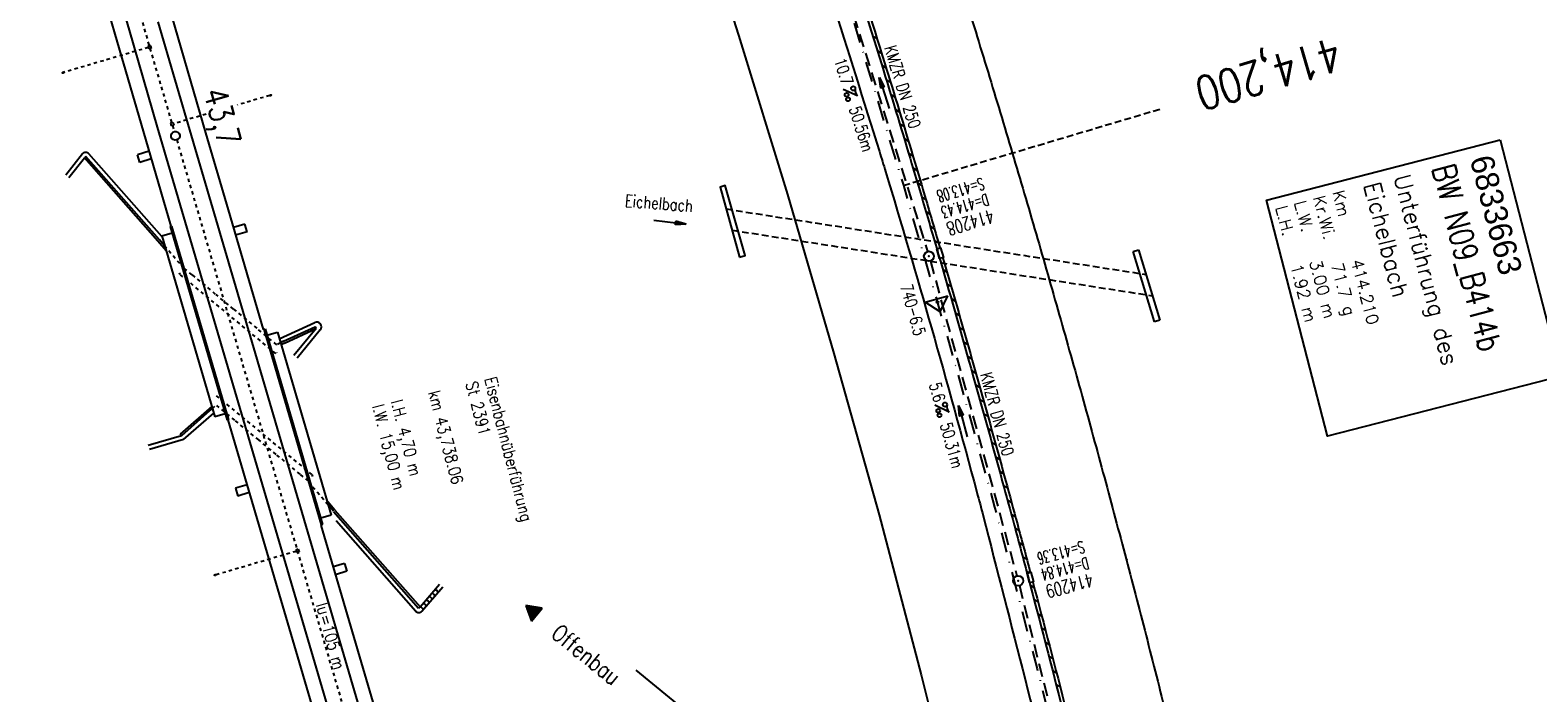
# Model space of a CAD drawing. Extents: x 447426 to 448116, y 440349 to 441552.
# Tile 8 of 21: x 447621 to 447847, y 441086 to 441185. Entities that reach past the tile are written whole.
import ezdxf
from ezdxf.enums import TextEntityAlignment as Align

# ---------------------------------------------------------------- set-up
doc = ezdxf.new("R2010")
doc.units = 0
doc.header["$LTSCALE"] = 2
doc.header["$MEASUREMENT"] = 0
for name, pattern in [('ACAD_ISO03W100', [0.5, 0.25, -0.25]), ('ACAD_ISO10W100W', [0.5, 0.25, -0.25]), ('AUSGEZOGEN', [0]), ('GESTRICH-X2', [1.5, 1, -0.5]), ('GESTRICHELT', [0.75, 0.5, -0.25]), ('STRICHPT-X3', [3, 1.5, -0.75, 0, -0.75])]:
    doc.linetypes.add(name, pattern=pattern)
doc.layers.get('0').update_dxf_attribs({"linetype": 'AUSGEZOGEN'})
for name, color, linetype in [('ACHSE', 250, 'STRICHPT-X3'), ('Bahnachse', 7, 'CONTINUOUS'), ('BAUWOTOP', 250, 'AUSGEZOGEN'), ('BAUWUTOP', 250, 'GESTRICHELT'), ('BW-SCHRIFT', 1, 'AUSGEZOGEN'), ('FBR', 8, 'CONTINUOUS'), ('Gleisachsen', 7, 'CONTINUOUS'), ('HEKTOM', 250, 'GESTRICHELT'), ('Ingenieurbauwerke', 15, 'CONTINUOUS'), ('KANAL', 7, 'GESTRICH-X2'), ('Netzknoten_PKT', 7, 'CONTINUOUS'), ('Netzknoten_PKT-NR', 7, 'CONTINUOUS'), ('Netzknoten_SIGNATUR', 7, 'CONTINUOUS'), ('PFEIL', 7, 'CONTINUOUS'), ('PKT', 7, 'CONTINUOUS'), ('SCHACHTNR', 6, 'CONTINUOUS'), ('SCHLITZRINNE', 8, 'AUSGEZOGEN'), ('SCHRIFT', 7, 'AUSGEZOGEN'), ('SCHSYMBOL', 7, 'AUSGEZOGEN'), ('STRASSE', 8, 'CONTINUOUS'), ('TEXTO', 4, 'CONTINUOUS'), ('TEXTU', 4, 'CONTINUOUS')]:
    doc.layers.add(name, color=color, linetype=linetype)
doc.styles.add('ROMANS', font='romans.shx', dxfattribs={"width": 0.8})
doc.styles.add('UNIR-O', font='unir_o.shx', dxfattribs={"height": 2.5})

# ---------------------------------------------------------------- blocks, each defined once
blk = doc.blocks.new('GST')
at = {"color": 0}
blk.add_circle((0, 0), 0.75, dxfattribs=at)
blk.add_point((0, 0), dxfattribs=at)
blk = doc.blocks.new('PROM')
blk.add_line((1.57, 1.82), (0.02, 0.02))
for centre, radius in [((0.32, 1.51), 0.317), ((0.94, 0.29), 0.283), ((1.64, 0.29), 0.283)]:
    blk.add_circle(centre, radius)
blk.add_arc((0.99, 2.68), 1.03, 239.1414, 303.3549)
blk = doc.blocks.new('PFEIL2')
at = {"color": 0}
for p, q in [((0.88, 0), (-2.4, -0.01)), ((0.88, -0.27), (0.88, 0.28)), ((0.88, 0.28), (2.43, 0.01)), ((0.91, 0.27), (0.88, 0.26)), ((0.97, 0.26), (0.88, 0.25)), ((1.02, 0.25), (0.88, 0.23)), ((1.07, 0.24), (0.88, 0.21)), ((1.13, 0.23), (0.88, 0.19)), ((1.18, 0.22), (0.88, 0.17)), ((1.24, 0.21), (0.88, 0.15)), ((1.29, 0.21), (0.88, 0.14)), ((1.34, 0.2), (0.88, 0.12)), ((1.4, 0.19), (0.88, 0.1)), ((1.45, 0.18), (0.88, 0.08)), ((1.51, 0.17), (0.88, 0.06)), ((1.56, 0.16), (0.88, 0.04)), ((1.61, 0.15), (0.88, 0.02)), ((1.67, 0.14), (0.88, 0.01)), ((1.72, 0.13), (0.88, -0.01)), ((1.78, 0.12), (0.88, -0.03)), ((1.83, 0.11), (0.88, -0.05)), ((1.88, 0.1), (0.88, -0.07)), ((1.94, 0.09), (0.88, -0.09)), ((2.05, 0.08), (0.88, -0.12)), ((1.99, 0.08), (0.88, -0.11)), ((2.1, 0.07), (0.88, -0.14)), ((2.15, 0.06), (0.88, -0.16)), ((2.21, 0.05), (0.88, -0.18)), ((2.26, 0.04), (0.88, -0.2)), ((2.32, 0.03), (0.88, -0.22)), ((2.37, 0.02), (0.88, -0.23)), ((2.42, 0.01), (0.88, -0.25)), ((2.43, 0.01), (0.88, -0.27))]:
    blk.add_line(p, q, dxfattribs=at)
blk = doc.blocks.new('PKT')
at = {"color": 0}
blk.add_circle((0, 0), 0.15, dxfattribs=at)
blk.add_point((0, 0), dxfattribs=at)
blk = doc.blocks.new('Station_Netzknoten')
at = {"layer": 'Netzknoten_SIGNATUR'}
for p, q in [((-1.75, 0.5), (1.75, 0.5)), ((0, -1.5), (-1.75, 0.5)), ((0, -1.5), (1.75, 0.5))]:
    blk.add_line(p, q, dxfattribs=at)
blk.add_point((0, 0), dxfattribs=at)
blk = doc.blocks.new('RPFEIL')
at = {"color": 0}
for p, q in [((0, 0), (-1.25, -2.17)), ((-1.25, -2.17), (1.25, -2.17)), ((-1.15, -2.17), (-1.15, -1.99)), ((-1.05, -2.17), (-1.05, -1.82)), ((-0.95, -2.17), (-0.95, -1.65)), ((-0.85, -2.17), (-0.85, -1.47)), ((-0.75, -2.17), (-0.75, -1.3)), ((-0.65, -2.17), (-0.65, -1.13)), ((-0.55, -2.17), (-0.55, -0.95)), ((-0.45, -2.17), (-0.45, -0.78)), ((-0.35, -2.17), (-0.35, -0.61)), ((-0.25, -2.17), (-0.25, -0.43)), ((-0.15, -2.17), (-0.15, -0.26)), ((-0.05, -2.17), (-0.05, -0.09)), ((1.25, -2.17), (0, 0)), ((0.05, -2.17), (0.05, -0.09)), ((0.15, -2.17), (0.15, -0.26)), ((0.25, -2.17), (0.25, -0.43)), ((0.35, -2.17), (0.35, -0.61)), ((0.45, -2.17), (0.45, -0.78)), ((0.55, -2.17), (0.55, -0.95)), ((0.65, -2.17), (0.65, -1.13)), ((0.75, -2.17), (0.75, -1.3)), ((0.85, -2.17), (0.85, -1.47)), ((0.95, -2.17), (0.95, -1.65)), ((1.05, -2.17), (1.05, -1.82)), ((1.15, -2.17), (1.15, -1.99))]:
    blk.add_line(p, q, dxfattribs=at)

msp = doc.modelspace()

# ---------------------------------------------------------------- linework, layer by layer
at = {"layer": 'ACHSE', "flags": 128}
msp.add_lwpolyline([(447621.03, 441497.86), (447625.4, 441487.94), (447635.48, 441465.06), (447645.55, 441442.18), (447655.63, 441419.3), (447659.75, 441409.94), (447664.31, 441399.59), (447665.71, 441396.42), (447675.6, 441373.46), (447685.21, 441350.38), (447694.53, 441327.18), (447703.57, 441303.87), (447712.31, 441280.45), (447720.76, 441256.92), (447728.91, 441233.29), (447736.78, 441209.56), (447744.35, 441185.73), (447751.62, 441161.82), (447758.59, 441137.81), (447765.27, 441113.72), (447771.64, 441089.54), (447777.71, 441065.29), (447783.48, 441040.97), (447788.96, 441016.57), (447794.12, 440992.11), (447798.98, 440967.59), (447803.54, 440943.01), (447807.79, 440918.37), (447810, 440904.77), (447811.76, 440893.69), (447815.69, 440869), (447819.62, 440844.31), (447827.48, 440794.93), (447839.26, 440720.86), (447854.98, 440622.11), (447861.86, 440578.89), (447866.77, 440548.04), (447886.41, 440424.59), (447891.06, 440395.37)], dxfattribs=at)
at = {"layer": 'Bahnachse', "linetype": 'ACAD_ISO10W100W'}
for p, q in [((447637.27, 441188.09), (447638.75, 441182.95)), ((447638.75, 441182.95), (447638.95, 441182.29)), ((447638.95, 441182.29), (447642.58, 441169.85)), ((447642.95, 441168.6), (447670.73, 441074))]:
    msp.add_line(p, q, dxfattribs=at)
at = {"layer": 'Bahnachse', "linetype": 'Continuous'}
msp.add_ellipse((447642.76, 441169.23), major_axis=(-0.46, 0.46), ratio=1, start_param=2.595086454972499, end_param=8.878271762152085, dxfattribs=at)
at = {"layer": 'BAUWOTOP'}
for p, q in [((447786, 441151.93), (447786.79, 441152.17)), ((447789.16, 441141.41), (447786, 441151.93)), ((447786.79, 441152.17), (447789.96, 441141.65)), ((447789.96, 441141.65), (447789.16, 441141.41))]:
    msp.add_line(p, q, dxfattribs=at)
at = {"layer": 'BAUWOTOP', "flags": 128}
msp.add_lwpolyline([(447727.13, 441151.1), (447727.94, 441151.33), (447724.97, 441161.79), (447724.2, 441161.55), (447727.13, 441151.1)], dxfattribs=at)
at = {"layer": 'BAUWUTOP'}
for p, q in [((447725.11, 441158.29), (447787.89, 441148.5)), ((447726.01, 441155.11), (447788.85, 441145.32))]:
    msp.add_line(p, q, dxfattribs=at)
at = {"layer": 'BW-SCHRIFT'}
msp.add_lwpolyline([(447840.9, 441168.62), (447850, 441133.3), (447815.03, 441124.3), (447805.93, 441159.61)], close=True, dxfattribs=at)
at = {"layer": 'FBR', "flags": 128}
msp.add_lwpolyline([(447723.72, 441242.57, -0.001756), (447731.02, 441220.9, -0.004345), (447733.86, 441212.11, -0.000176), (447748.04, 441166.87, -0.002653), (447748.97, 441163.87, -0.003786), (447755.82, 441140.5, -0.003621), (447762.61, 441115.97, -0.002929), (447763.56, 441112.39, -0.000215), (447776.06, 441063.62, -0.004583), (447778.03, 441055.65, -0.001718), (447783, 441034.3)], format="xyb", dxfattribs=at)
at = {"layer": 'FBR'}
msp.add_lwpolyline([(447719.37, 441208.03), (447726.98, 441184.29), (447734.29, 441160.43), (447741.2, 441136.68), (447747.99, 441112.56), (447754.3, 441088.62), (447759.49, 441067.92)], dxfattribs=at)
for points in [[(447742.06, 441200.03, -0.001593), (447748.38, 441179.84, -0.002312), (447752.62, 441165.9, -0.00116), (447754.55, 441159.4, -0.00096), (447756.85, 441151.55, -0.001951), (447761.74, 441134.45, -0.001979), (447766.42, 441117.56, -0.001008), (447768.19, 441111.06, -0.000825), (447770.32, 441103.1, -0.00267), (447775.5, 441083.13, -0.002924), (447780.03, 441064.85, -0.000747), (447780.12, 441064.5, -0.000021), (447783.07, 441052.11, -0.002667), (447785.21, 441042.93, -0.001737), (447788.36, 441028.8)], [(447760.58, 441190.78, -0.001556), (447764.28, 441178.73, -0.001556), (447767.91, 441166.66, -0.001552), (447771.47, 441154.57, -0.001551), (447774.94, 441142.45, -0.00155), (447778.35, 441130.32, -0.001548), (447781.68, 441118.15, -0.001557), (447784.93, 441105.96, -0.001561), (447788.11, 441093.77, -0.001558), (447791.2, 441081.57, -0.001553), (447794.23, 441069.32, -0.001544), (447797.18, 441057.05, -0.001548), (447800.05, 441044.79, -0.001554), (447802.84, 441032.51, -0.003392), (447804.09, 441026.82, -0.001557)]]:
    msp.add_lwpolyline(points, format="xyb", dxfattribs=at)
at = {"layer": 'Gleisachsen', "linetype": 'Continuous'}
for p, q in [((447633.74, 441192.24), (447635.82, 441185.02)), ((447635.82, 441185.02), (447640.03, 441170.53)), ((447640.14, 441186.27), (447644.35, 441171.79)), ((447644.35, 441171.8), (447648.54, 441157.54)), ((447640.04, 441170.53), (447644.22, 441156.27)), ((447648.54, 441157.54), (447671.56, 441079.18)), ((447644.22, 441156.27), (447667.24, 441077.91))]:
    msp.add_line(p, q, dxfattribs=at)
at = {"layer": 'HEKTOM'}
msp.add_line((447751.62, 441161.81), (447789.97, 441173.22), dxfattribs=at)
at = {"layer": 'Ingenieurbauwerke', "linetype": 'Continuous'}
for p, q in [((447640.19, 441194.04), (447647.27, 441169.68)), ((447631.62, 441191.64), (447633.7, 441184.41)), ((447633.7, 441184.4), (447637.92, 441169.92)), ((447639.03, 441182.73), (447638.65, 441182.62)), ((447638.65, 441182.62), (447638.76, 441182.23)), ((447639.15, 441182.35), (447638.76, 441182.23)), ((447639.03, 441182.73), (447639.15, 441182.35)), ((447645.38, 441176.75), (447645.38, 441176.75)), ((447642.38, 441171.22), (447642, 441171.1)), ((447642, 441171.1), (447642.12, 441170.72)), ((447642.5, 441170.83), (447642.12, 441170.72)), ((447642.38, 441171.22), (447642.5, 441170.83)), ((447637.92, 441169.91), (447642.09, 441155.71)), ((447647.27, 441169.68), (447650.65, 441158.16)), ((447628.87, 441166.52), (447626.35, 441163.32)), ((447640.74, 441154.15), (447629.79, 441166.55)), ((447638.82, 441166.91), (447637.09, 441166.4)), ((447637.43, 441165.24), (447637.09, 441166.4)), ((447629.15, 441165.9), (447626.82, 441162.95)), ((447629.38, 441166.11), (447629.16, 441165.91)), ((447640.13, 441153.48), (447629.16, 441165.91)), ((447640.36, 441153.68), (447629.38, 441166.11)), ((447639.15, 441165.76), (447637.43, 441165.24)), ((447650.65, 441158.16), (447655.9, 441140.29)), ((447641.97, 441155.68), (447642.17, 441155.74)), ((447641.97, 441155.68), (447650.48, 441126.7)), ((447642.17, 441155.74), (447650.68, 441126.76)), ((447653.15, 441156.03), (447651.43, 441155.52)), ((447653.49, 441154.88), (447651.76, 441154.37)), ((447653.49, 441154.88), (447653.15, 441156.03)), ((447641.36, 441152.04), (447640.13, 441153.48)), ((447641.15, 441152.74), (447640.36, 441153.67)), ((447640.71, 441154.26), (447642.26, 441154.72)), ((447640.71, 441154.26), (447648.65, 441127.21)), ((447655.97, 441140.31), (447656.17, 441140.36)), ((447655.97, 441140.31), (447664.57, 441111.04)), ((447656.17, 441140.36), (447664.76, 441111.1)), ((447656.45, 441139.4), (447658, 441139.86)), ((447658, 441139.86), (447666.03, 441112.51)), ((447658.28, 441138.88), (447663.59, 441141.31)), ((447658.93, 441138.51), (447663.67, 441140.69)), ((447659.05, 441138.24), (447663.8, 441140.41)), ((447663.8, 441140.41), (447660.47, 441136.39)), ((447664.42, 441140.23), (447660.94, 441136)), ((447663.8, 441140.41), (447663.67, 441140.69)), ((447658.91, 441138.51), (447658.46, 441138.27)), ((447659.05, 441138.24), (447658.55, 441137.98)), ((447648.19, 441128.78), (447643.46, 441124.6)), ((447647.86, 441128.1), (447643.66, 441124.38)), ((447647.87, 441128.1), (447648.28, 441128.48)), ((447643.95, 441123.83), (447648.5, 441127.74)), ((447650.2, 441127.66), (447648.65, 441127.21)), ((447650.68, 441126.76), (447650.48, 441126.7)), ((447650.61, 441126.74), (447665.13, 441077.29)), ((447643.65, 441124.37), (447638.69, 441122.92)), ((447643.95, 441123.83), (447638.87, 441122.34)), ((447643.65, 441124.37), (447643.46, 441124.6)), ((447653.46, 441117.03), (447651.73, 441116.53)), ((447651.73, 441116.53), (447652.07, 441115.37)), ((447653.8, 441115.88), (447652.07, 441115.37)), ((447666.61, 441113.28), (447665.37, 441114.75)), ((447666.03, 441112.51), (447664.48, 441112.06)), ((447666.38, 441113.09), (447665.58, 441114.03)), ((447666.38, 441113.08), (447679.11, 441098.59)), ((447666.61, 441113.28), (447679.34, 441098.79)), ((447664.5, 441111.02), (447673.67, 441079.8)), ((447664.76, 441111.1), (447664.57, 441111.04)), ((447666.78, 441111.72), (447678.69, 441098.16)), ((447661.13, 441107.41), (447660.75, 441107.29)), ((447660.75, 441107.29), (447660.86, 441106.91)), ((447661.25, 441107.02), (447660.86, 441106.91)), ((447661.13, 441107.41), (447661.25, 441107.02)), ((447668.06, 441105.27), (447666.34, 441104.77)), ((447668.06, 441105.27), (447668.4, 441104.12)), ((447668.4, 441104.12), (447666.68, 441103.61)), ((447679.34, 441098.79), (447682.27, 441102.2)), ((447679.59, 441098.16), (447682.73, 441101.8)), ((447679.34, 441098.79), (447679.11, 441098.59))]:
    msp.add_line(p, q, dxfattribs=at)
at = {"layer": 'Ingenieurbauwerke', "linetype": 'ACAD_ISO03W100'}
for p, q in [((447638.7, 441182.43), (447626.08, 441178.72)), ((447656.85, 441175.25), (447651.97, 441173.82)), ((447647.33, 441172.45), (447642.44, 441171.02)), ((447644.04, 441149.36), (447641.15, 441152.74)), ((447643.47, 441148.47), (447643.38, 441148.76)), ((447657.77, 441136.67), (447643.47, 441148.47)), ((447645.25, 441148.43), (447644.01, 441149.45)), ((447645.25, 441148.43), (447648.83, 441145.48)), ((447651.44, 441143.32), (447648.83, 441145.48)), ((447651.44, 441143.32), (447655.02, 441140.37)), ((447657.9, 441137.99), (447655.02, 441140.37)), ((447657.82, 441136.85), (447657.86, 441136.73)), ((447658.46, 441138.27), (447657.9, 441137.99)), ((447663.18, 441118.59), (447648.88, 441130.39)), ((447648.28, 441128.48), (447648.84, 441129)), ((447651.63, 441126.7), (447648.84, 441129)), ((447655.21, 441123.75), (447651.63, 441126.7)), ((447657.82, 441121.59), (447655.21, 441123.75)), ((447661.4, 441118.64), (447657.82, 441121.59)), ((447662.64, 441117.62), (447661.4, 441118.64)), ((447665.58, 441114.03), (447662.68, 441117.47)), ((447663.18, 441118.59), (447663.27, 441118.31)), ((447660.81, 441107.1), (447648.84, 441103.59))]:
    msp.add_line(p, q, dxfattribs=at)
at = {"layer": 'Ingenieurbauwerke', "linetype": 'Continuous'}
for centre, major_axis, ratio, start_param, end_param in [((447625.95, 441178.68), (0.13, 0.038), 0.555556, 0, 6.283185), ((447629.35, 441166.15), (-0.424, 0.424), 1, 4.650232, 6.399783), ((447663.88, 441140.67), (-0.495, 0.495), 1, 3.237193, 5.927176), ((447648.71, 441103.55), (0.13, 0.038), 0.555556, 0, 6.283185), ((447680.91, 441100.16), (-0.507, 0.507), 1, 4.355683, 5.218304), ((447681.37, 441100.69), (-0.507, 0.507), 1, 4.355683, 5.218304), ((447679.15, 441098.11), (-0.507, 0.507), 1, 4.355683, 5.218304), ((447679.61, 441098.64), (-0.507, 0.507), 1, 4.355683, 5.218304), ((447680.04, 441099.14), (-0.507, 0.507), 1, 4.355683, 5.218304), ((447680.5, 441099.68), (-0.507, 0.507), 1, 4.355683, 5.218304), ((447679.14, 441098.56), (-0.424, 0.424), 1, 1.505925, 3.216196)]:
    msp.add_ellipse(centre, major_axis=major_axis, ratio=ratio, start_param=start_param, end_param=end_param, dxfattribs=at)
msp.add_ellipse((447656.98, 441175.28), major_axis=(0.13, 0.038), ratio=0.555556, dxfattribs=at)
at = {"layer": 'KANAL'}
for p, q in [((447740.59, 441198.75), (447755.22, 441151.94)), ((447755.66, 441150.5), (447768.59, 441103.44)), ((447768.97, 441101.97), (447781.38, 441052.59))]:
    msp.add_line(p, q, dxfattribs=at)
at = {"layer": 'PKT'}
msp.add_point((447785.03, 441105.85), dxfattribs=at)
at = {"layer": 'SCHLITZRINNE'}
for p, q in [((447747.03, 441184.18), (447747.68, 441183.77)), ((447747.71, 441181.98), (447748.36, 441181.57)), ((447748.4, 441179.78), (447749.05, 441179.37)), ((447749.08, 441177.58), (447749.72, 441177.17)), ((447749.75, 441175.38), (447750.4, 441174.98)), ((447750.42, 441173.19), (447751.07, 441172.78)), ((447751.09, 441171), (447751.73, 441170.59)), ((447751.75, 441168.81), (447752.39, 441168.41)), ((447752.4, 441166.63), (447753.05, 441166.22)), ((447753.06, 441164.44), (447753.7, 441164.04)), ((447753.71, 441162.26), (447754.35, 441161.86)), ((447754.35, 441160.09), (447754.99, 441159.68)), ((447754.99, 441157.91), (447755.63, 441157.51)), ((447755.63, 441155.74), (447756.26, 441155.34)), ((447756.26, 441153.57), (447756.9, 441153.17)), ((447757.52, 441149.24), (447758.15, 441148.84)), ((447758.14, 441147.07), (447758.78, 441146.67)), ((447758.76, 441144.91), (447759.4, 441144.51)), ((447759.38, 441142.75), (447760.02, 441142.35)), ((447760, 441140.59), (447760.63, 441140.19)), ((447760.61, 441138.43), (447761.24, 441138.03)), ((447761.22, 441136.28), (447761.85, 441135.88)), ((447761.83, 441134.12), (447762.46, 441133.72)), ((447762.44, 441131.97), (447763.07, 441131.57)), ((447763.04, 441129.82), (447763.67, 441129.42)), ((447763.64, 441127.67), (447764.27, 441127.27)), ((447764.23, 441125.52), (447764.86, 441125.13)), ((447764.83, 441123.38), (447765.46, 441122.98)), ((447765.42, 441121.23), (447766.05, 441120.84)), ((447766.01, 441119.09), (447766.63, 441118.7)), ((447766.59, 441116.95), (447767.22, 441116.56)), ((447767.17, 441114.82), (447767.8, 441114.42)), ((447767.75, 441112.68), (447768.38, 441112.29)), ((447768.33, 441110.55), (447768.95, 441110.16)), ((447768.9, 441108.42), (447769.52, 441108.02)), ((447769.47, 441106.29), (447770.09, 441105.89)), ((447770.03, 441104.16), (447770.43, 441103.91)), ((447770.6, 441102.03), (447771.22, 441101.64)), ((447771.16, 441099.91), (447771.78, 441099.52)), ((447771.72, 441097.78), (447772.34, 441097.39)), ((447772.27, 441095.66), (447772.89, 441095.27)), ((447772.83, 441093.54), (447773.44, 441093.15)), ((447773.37, 441091.43), (447773.99, 441091.04)), ((447773.92, 441089.31), (447774.54, 441088.92)), ((447774.46, 441087.2), (447775.08, 441086.81))]:
    msp.add_line(p, q, dxfattribs=at)
at = {"layer": 'SCHLITZRINNE', "flags": 128}
msp.add_lwpolyline([(447634.14, 441473.28, 0.00001), (447641.34, 441457, 0.000017), (447645.44, 441447.72), (447653.96, 441428.44, -0.00021), (447659.22, 441416.54, -0.000185), (447665.16, 441403.06, -0.000892), (447665.83, 441401.53, -0.000138), (447670.14, 441391.63, -0.002137), (447678.11, 441373.1, -0.002233), (447685.59, 441355.3, -0.003057), (447692.73, 441337.75, -0.002736), (447700.49, 441318.06, -0.000329), (447703.17, 441311.14, -0.000855), (447704.2, 441308.47, -0.001627), (447706.53, 441302.31, -0.000795), (447711.24, 441289.67, -0.002189), (447714.99, 441279.45, -0.001287), (447721.23, 441262.02, -0.000547), (447730.25, 441236.1, -0.003942), (447737.66, 441213.75, -0.00058), (447740.27, 441205.65, -0.000836), (447742.06, 441200.03, -0.001593), (447748.38, 441179.84, -0.002312), (447752.62, 441165.9, -0.00116), (447754.55, 441159.4, -0.00096), (447756.85, 441151.55, -0.001951), (447761.74, 441134.45, -0.001979), (447766.42, 441117.56, -0.001008), (447768.19, 441111.06, -0.000825), (447770.32, 441103.1, -0.00267), (447775.5, 441083.13, -0.002924), (447780.03, 441064.85, -0.000747), (447780.12, 441064.5, -0.000021), (447783.07, 441052.11, -0.002667), (447785.21, 441042.93, -0.001737), (447788.36, 441028.8)], format="xyb", dxfattribs=at)
at = {"layer": 'SCHLITZRINNE'}
for points in [[(447742.77, 441199.44, -0.001535), (447748.85, 441179.99, -0.002312), (447753.1, 441166.04, -0.00116), (447755.03, 441159.55, -0.000874), (447757.12, 441152.39, -0.001951)], [(447757.54, 441150.95, -0.001866), (447762.22, 441134.59, -0.001979), (447766.91, 441117.69, -0.001008), (447768.67, 441111.19, -0.00075), (447770.61, 441103.95, -0.00267)], [(447770.99, 441102.5, -0.002573), (447775.98, 441083.26, -0.002924), (447780.52, 441064.97, -0.000747), (447780.6, 441064.62, -0.00002), (447783.36, 441053.05, -0.002667)]]:
    msp.add_lwpolyline(points, format="xyb", dxfattribs=at)
at = {"layer": 'SCHSYMBOL'}
for points in [[(447757.04, 441150.89), (447756.62, 441152.33), (447757.18, 441152.49), (447757.6, 441151.05)], [(447770.51, 441102.37), (447770.12, 441103.83), (447770.69, 441103.97), (447771.07, 441102.52)]]:
    msp.add_lwpolyline(points, close=True, dxfattribs=at)
at = {"layer": 'STRASSE'}
msp.add_lwpolyline([(447711.61, 441089.33), (447727.13, 441076.65), (447737.36, 441068.29)], dxfattribs=at)

# ---------------------------------------------------------------- block references
at = {"layer": 'Netzknoten_PKT'}
msp.add_blockref('PKT', (447756.72, 441144.35), dxfattribs=at)
at = {"layer": 'Netzknoten_SIGNATUR', "rotation": 16.29094831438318}
msp.add_blockref('Station_Netzknoten', (447756.72, 441144.35), dxfattribs=at)
at = {"layer": 'PFEIL'}
for p, rotation in [((447748.76, 441175.61), 107.3469999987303), ((447716.7, 441156.28), 353.3080259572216), ((447760.53, 441126.54), 105.3817999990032)]:
    msp.add_blockref('PFEIL2', p, dxfattribs=dict(at, rotation=rotation))
at = {"layer": 'SCHRIFT', "rotation": 49.97378707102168}
msp.add_blockref('RPFEIL', (447695.16, 441099.02), dxfattribs=at)
at = {"layer": 'SCHSYMBOL'}
for p, rotation in [((447755.45, 441151.21), 106.2323000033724), ((447768.79, 441102.7), 104.8000000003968)]:
    msp.add_blockref('GST', p, dxfattribs=dict(at, rotation=rotation))
at = {"layer": 'TEXTU'}
for p, rotation in [((447742.58, 441176.16), 287.3469999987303), ((447756.31, 441128.95), 285.3817999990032)]:
    msp.add_blockref('PROM', p, dxfattribs=dict(at, rotation=rotation))

# ---------------------------------------------------------------- texts
at = {"layer": 'Bahnachse', "linetype": 'Continuous', "style": 'ROMANS', "width": 0.8334}
for s, height, rotation, oblique, p in [('43,7', 3.5, 285.7877, 0, (447646.9, 441175.82)), ('lu=105 m', 1.8, 285.5403, 360, (447663.74, 441099.11))]:
    msp.add_text(s, height=height, rotation=rotation, dxfattribs=dict(at, oblique=oblique)).set_placement(p)
at = {"layer": 'BW-SCHRIFT'}
for s, height, style, p in [('6833663', 3.5, 'UNIR-O', (447836.31, 441165.78)), ('Eichelbach', 2.5, 'ROMANS', (447820.45, 441161.93)), ('Unterführung des', 2.5, 'ROMANS', (447824.94, 441163.1)), ('L.W.   3.00 m', 1.8, 'ROMANS', (447810.05, 441159.25)), ('Kr.Wi.', 1.8, 'ROMANS', (447812.88, 441159.98)), ('Km', 1.8, 'ROMANS', (447815.75, 441160.78)), ('L.H.   1.92 m', 1.8, 'ROMANS', (447807.25, 441158.5)), ('414.210', 1.8, 'ROMANS', (447818.55, 441150.53)), ('71.7 g', 1.8, 'ROMANS', (447815.56, 441149.98))]:
    msp.add_text(s, height=height, rotation=284.4775, dxfattribs=dict(at, style=style)).set_placement(p)
at = {"layer": 'BW-SCHRIFT', "style": 'ROMANS', "width": 0.8}
msp.add_text('BW N09_B414b', height=3.5, rotation=284.4775, dxfattribs=at).set_placement((447830.64, 441164.47))
at = {"layer": 'HEKTOM', "style": 'ROMANS', "width": 0.8}
msp.add_text('414,200', height=5, rotation=196.5528, dxfattribs=at).set_placement((447816.2, 441184.04))
at = {"layer": 'Ingenieurbauwerke', "linetype": 'Continuous', "style": 'ROMANS', "width": 0.8334}
for s, oblique, p in [('St 2391', 0, (447686.15, 441132.22)), ('Eisenbahnüberführung', 0, (447688.95, 441132.9)), ('km 43,738.06', 0, (447680.55, 441130.86)), ('l.W. 15,00 m', 360, (447672.16, 441128.82)), ('l.H. 4,70 m', 360, (447674.95, 441129.5))]:
    msp.add_text(s, height=1.8, rotation=284.4375, dxfattribs=dict(at, oblique=oblique)).set_placement(p)
at = {"layer": 'Netzknoten_PKT-NR', "style": 'ROMANS', "width": 0.75}
msp.add_text('740-6.5', height=1.8, rotation=285.6316, dxfattribs=at).set_placement((447753.27, 441139.17), align=Align.RIGHT)
at = {"layer": 'SCHACHTNR', "style": 'ROMANS'}
for s, height, rotation, width, p in [('S=413.08', 1.8, 196.2323, 0.6, (447763.41, 441162.99)), ('D=414.43', 1.8, 196.2323, 0.6, (447764.1, 441160.61)), ('414208', 2, 196.2323, 0.7, (447764.82, 441158.21)), ('S=413.36', 1.8, 194.8, 0.6, (447778.45, 441108.69)), ('D=414.84', 1.8, 194.8, 0.6, (447779.08, 441106.28)), ('414209', 2, 194.8, 0.7, (447779.7, 441103.84))]:
    msp.add_text(s, height=height, rotation=rotation, dxfattribs=dict(at, width=width)).set_placement(p)
at = {"layer": 'SCHRIFT', "style": 'ROMANS', "width": 0.8}
for s, height, rotation, p in [('Eichelbach', 1.8, 355.4107, (447709.92, 441158.65)), ('Offenbau', 2.5, 321.1132, (447698.75, 441094.45))]:
    msp.add_text(s, height=height, rotation=rotation, dxfattribs=at).set_placement(p)
at = {"layer": 'TEXTO', "style": 'ROMANS', "width": 0.75}
for rotation, p in [(287.347, (447750.65, 441176.28)), (285.3818, (447764.77, 441127.38))]:
    msp.add_text('KMZR DN 250', height=1.8, rotation=rotation, dxfattribs=at).set_placement(p, align=Align.CENTER)
at = {"layer": 'TEXTU', "style": 'ROMANS', "width": 0.75}
for s, rotation, p in [('10.7', 287.347, (447741.22, 441180.51)), ('50.56m', 287.347, (447743.47, 441173.29)), ('5.6', 285.3818, (447755.45, 441132.05)), ('50.31m', 285.3818, (447757.1, 441126.05))]:
    msp.add_text(s, height=1.8, rotation=rotation, dxfattribs=at).set_placement(p)

doc.saveas('drawing.dxf')
